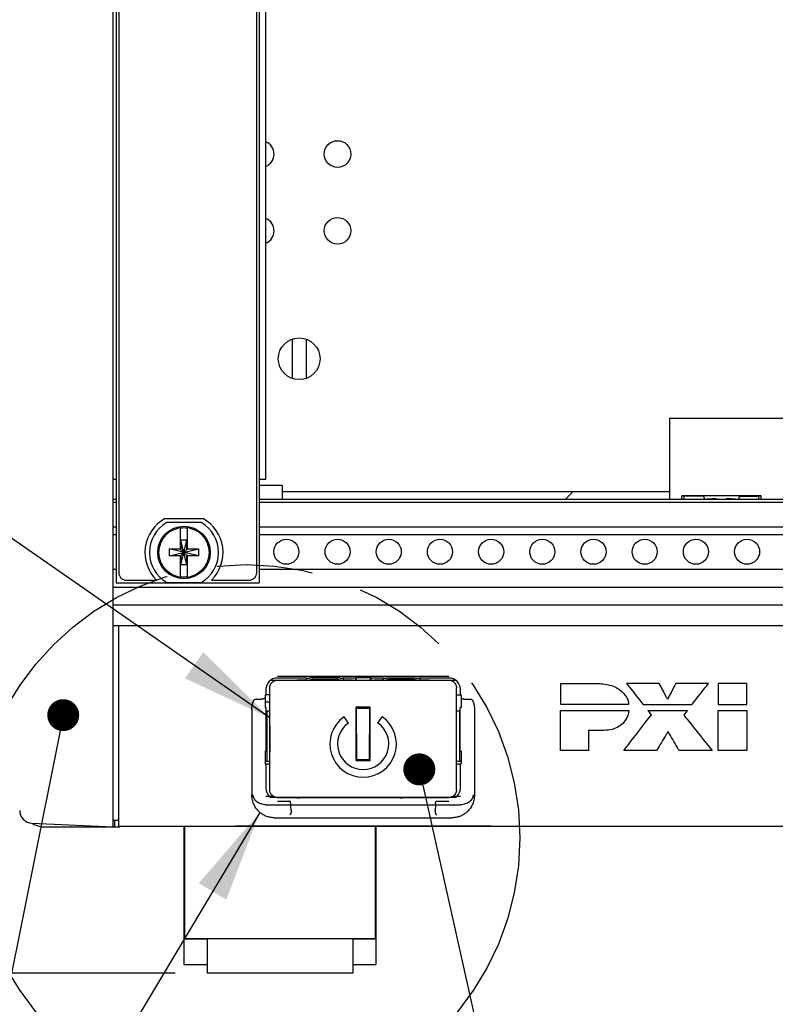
# Model space of a CAD drawing. Header units: inches. Extents: x 0 to 34, y 0 to 22.
# Tile 4 of 82: x 3.5 to 5, y 13.7 to 15.6. Entities that reach past the tile are written whole.
import ezdxf

# ---------------------------------------------------------------- set-up
doc = ezdxf.new("R2010")
doc.units = ezdxf.units.IN
doc.header["$LTSCALE"] = 1.87
doc.header["$MEASUREMENT"] = 0
doc.linetypes.add('PHANTOM', pattern=[0.8, 0.45, -0.05, 0.1, -0.05, 0.1, -0.05])
doc.layers.get('0').update_dxf_attribs({"linetype": 'CONTINUOUS'})
for name, color, linetype in [('COSMETIC', 7, 'CONTINUOUS'), ('DATUMCURVES', 7, 'CONTINUOUS'), ('DEFAULT_3', 7, 'PHANTOM'), ('DETAIL', 7, 'CONTINUOUS'), ('DIMENSIONS', 7, 'CONTINUOUS')]:
    doc.layers.add(name, color=color, linetype=linetype)
doc.styles.get("Standard").update_dxf_attribs({"font": 'txt', "width": 0.8})
doc.dimstyles.new('DIMSTYLE_3', dxfattribs={"dimtxt": 0.125, "dimasz": 0.18, "dimexe": 0.18, "dimexo": 0.0625, "dimgap": 0.09, "dimtad": 0, "dimtih": 1, "dimtoh": 1, "dimlfac": 2, "dimzin": 4, "dimdsep": 46, "dimtxsty": 'STANDARD', "dimblk": '_FILLED', "dimblk1": '_FILLED', "dimblk2": '_FILLED', "dimcen": 0.09, "dimadec": 0, "dimazin": 0, "dimtp": 0.01, "dimtm": 0.01, "dimtfac": 1, "dimtofl": 0, "dimtmove": 0, "dimatfit": 3, "dimldrblk": '_FILLED', "dimfxl": 1, "dimtolj": 1, "dimtzin": 4, "dimarcsym": 0})

# ---------------------------------------------------------------- blocks, each defined once
blk = doc.blocks.new('_FILLED')
at = {"color": 0, "linetype": 'BYBLOCK'}
blk.add_solid([(0, 0), (-1, 0.174), (-1, -0.174)], dxfattribs=at)
blk = doc.blocks.new('*D18')
at = {"layer": 'DIMENSIONS', "color": 2, "linetype": 'CONTINUOUS'}
for p, q in [((3.4659, 17.5094), (0.9084, 17.5094)), ((1.0334, 17.5094), (1.0334, 15.3589)), ((1.0334, 13.7385), (1.0334, 14.9214)), ((3.7819, 13.7385), (0.9084, 13.7385))]:
    blk.add_line(p, q, dxfattribs=at)
at = {"layer": 'DIMENSIONS', "color": 2, "linetype": 'CONTINUOUS', "xscale": 0.18, "yscale": 0.18, "zscale": 0.18}
for p, rotation in [((1.0334, 17.5094), 90), ((1.0334, 13.7385), 270)]:
    blk.add_blockref('_FILLED', p, dxfattribs=dict(at, rotation=rotation))
at = {"layer": 'DIMENSIONS', "color": 2, "linetype": 'CONTINUOUS', "width": 0.8}
for s, p in [('7.54', (0.6834, 15.1714)), ('[', (0.6834, 14.9839)), (']', (1.2834, 14.9839)), ('191.6', (0.7834, 14.9839))]:
    blk.add_text(s, height=0.125, dxfattribs=at).set_placement(p)
blk = doc.blocks.new('FLAG_TRIANGLE_BL9', base_point=(4.6717, 13.4993))
at = {"layer": 'DETAIL', "color": 2, "linetype": 'CONTINUOUS'}
for p, q in [((4.2659, 14.1059), (4.5174, 12.9836)), ((4.8613, 13.2674), (4.645, 12.8928)), ((5.0776, 12.8928), (4.8613, 13.2674)), ((4.5174, 12.9836), (4.6974, 12.9836)), ((4.645, 12.8928), (5.0776, 12.8928))]:
    blk.add_line(p, q, dxfattribs=at)
at = {"layer": 'DETAIL', "color": 2, "linetype": 'CONTINUOUS', "const_width": 0.0312}
blk.add_lwpolyline([(4.2434, 14.1364, 1), (4.2747, 14.1364, 1)], format="xyb", close=True, dxfattribs=at)
at = {"layer": 'DETAIL', "color": 2, "linetype": 'CONTINUOUS', "width": 0.8}
blk.add_text('5', height=0.125, dxfattribs=at).set_placement((4.8096, 12.9211))
blk = doc.blocks.new('FLAG_TRIANGLE_BL10', base_point=(3.3494, 13.5547))
at = {"layer": 'DETAIL', "color": 2, "linetype": 'CONTINUOUS'}
for p, q in [((3.5573, 14.2117), (3.3117, 12.9885)), ((3.9474, 14.0525), (3.3117, 12.9885)), ((2.9678, 13.2723), (2.7515, 12.8977)), ((3.1841, 12.8977), (2.9678, 13.2723)), ((3.1317, 12.9885), (3.3117, 12.9885)), ((2.7515, 12.8977), (3.1841, 12.8977))]:
    blk.add_line(p, q, dxfattribs=at)
at = {"layer": 'DETAIL', "color": 2, "linetype": 'CONTINUOUS', "const_width": 0.0312}
blk.add_lwpolyline([(3.5478, 14.2424, 1), (3.579, 14.2424, 1)], format="xyb", close=True, dxfattribs=at)
at = {"layer": 'DETAIL', "color": 2, "linetype": 'CONTINUOUS'}
blk.add_solid([(3.8819, 13.8819), (3.9474, 14.0525), (3.8283, 13.914)], dxfattribs=at)
at = {"layer": 'DETAIL', "color": 2, "linetype": 'CONTINUOUS', "width": 0.8}
blk.add_text('4', height=0.125, dxfattribs=at).set_placement((2.9161, 12.926))

msp = doc.modelspace()

# ---------------------------------------------------------------- linework, layer by layer
at = {"color": 7, "linetype": 'CONTINUOUS'}
for p, q in [((3.66086, 14.02436), (3.66086, 17.50936)), ((3.66688, 17.03066), (3.66688, 14.50116)), ((3.94636, 17.03066), (3.94636, 14.50116)), ((3.67188, 17.01091), (3.67188, 14.52091)), ((3.94136, 14.52091), (3.94136, 17.01091)), ((3.95949, 14.70341), (3.95949, 16.82841)), ((4.01061, 14.97629), (4.01061, 14.90089)), ((4.03811, 14.97629), (4.03811, 14.90089)), ((4.7481, 14.8229), (4.7481, 14.66411)), ((4.7481, 14.8229), (5.15012, 14.8229)), ((3.66086, 14.70341), (3.66688, 14.70341)), ((3.94636, 14.70341), (3.95949, 14.70341)), ((3.99184, 14.69111), (3.94636, 14.69111)), ((3.99184, 14.66411), (3.99184, 14.69111)), ((3.66086, 14.66411), (3.66688, 14.66411)), ((3.66688, 14.65811), (3.66086, 14.65811)), ((3.94636, 14.66411), (8.35236, 14.66411)), ((8.35236, 14.65811), (3.94636, 14.65811)), ((4.77178, 14.66411), (4.77178, 14.67108)), ((4.77178, 14.67108), (4.77629, 14.67004)), ((4.92693, 14.67108), (4.77178, 14.67108)), ((4.8142, 14.67004), (4.77627, 14.67004)), ((4.8142, 14.67004), (4.81617, 14.66411)), ((4.83922, 14.66411), (4.83922, 14.66559)), ((4.8595, 14.66411), (4.8595, 14.66559)), ((4.88452, 14.67004), (4.88254, 14.66411)), ((4.88452, 14.67004), (4.92242, 14.67004)), ((4.92242, 14.67004), (4.92693, 14.67108)), ((4.92242, 14.66446), (4.92242, 14.67004)), ((4.92693, 14.66411), (4.92693, 14.67108)), ((3.76205, 14.62641), (3.83667, 14.62641)), ((3.66086, 14.61011), (3.66688, 14.61011)), ((3.83303, 14.6187), (3.76568, 14.6187)), ((3.79247, 14.56605), (3.79247, 14.60752)), ((3.80625, 14.56605), (3.80625, 14.60752)), ((3.94636, 14.61011), (8.35236, 14.61011)), ((3.66086, 14.59536), (3.66688, 14.59536)), ((3.80521, 14.53593), (3.7935, 14.58446)), ((3.7935, 14.58446), (3.7935, 14.56605)), ((3.7935, 14.53593), (3.80521, 14.58446)), ((3.80521, 14.58446), (3.7935, 14.58446)), ((3.80521, 14.56605), (3.80521, 14.58446)), ((3.94636, 14.59536), (8.35236, 14.59536)), ((3.77081, 14.55331), (3.77081, 14.56709)), ((3.8279, 14.55331), (3.77081, 14.56709)), ((3.77081, 14.56709), (3.79247, 14.56709)), ((3.77081, 14.55331), (3.8279, 14.56709)), ((3.79247, 14.56605), (3.7935, 14.56605)), ((3.80521, 14.55434), (3.7935, 14.56605)), ((3.7935, 14.55434), (3.80521, 14.56605)), ((3.80625, 14.56605), (3.80521, 14.56605)), ((3.80625, 14.56709), (3.8279, 14.56709)), ((3.8279, 14.56709), (3.8279, 14.55331)), ((3.79247, 14.55331), (3.77081, 14.55331)), ((3.79247, 14.51287), (3.79247, 14.55434)), ((3.79247, 14.55434), (3.7935, 14.55434)), ((3.7935, 14.55434), (3.7935, 14.53593)), ((3.80521, 14.53593), (3.80521, 14.55434)), ((3.80625, 14.55434), (3.80521, 14.55434)), ((3.80625, 14.51287), (3.80625, 14.55434)), ((3.8279, 14.55331), (3.80625, 14.55331)), ((3.66086, 14.52786), (3.66688, 14.52786)), ((3.80521, 14.53593), (3.7935, 14.53593)), ((3.94636, 14.52786), (8.35236, 14.52786)), ((3.68688, 14.50591), (3.74552, 14.50591)), ((3.85319, 14.50591), (3.92636, 14.50591)), ((3.66086, 14.49261), (8.63786, 14.49261)), ((3.66688, 14.50116), (3.94636, 14.50116)), ((3.76568, 14.5017), (3.83303, 14.5017)), ((3.66086, 14.45761), (8.63786, 14.45761)), ((3.66086, 14.41761), (8.63786, 14.41761)), ((3.67236, 14.02461), (3.67236, 14.41761)), ((4.31686, 14.31763), (3.98186, 14.31763)), ((4.03857, 14.31479), (3.98186, 14.31479)), ((4.03857, 14.31479), (4.04078, 14.31493)), ((4.03857, 14.31066), (4.03857, 14.31479)), ((4.03992, 14.31071), (4.05017, 14.31241)), ((4.10297, 14.31497), (4.04574, 14.31497)), ((4.05017, 14.31241), (4.09854, 14.31241)), ((4.09854, 14.31241), (4.1088, 14.31071)), ((4.11014, 14.31479), (4.10794, 14.31493)), ((4.11014, 14.31479), (4.11014, 14.31066)), ((4.13436, 14.31479), (4.11014, 14.31479)), ((4.13436, 14.31479), (4.13532, 14.31575)), ((4.13436, 14.31479), (4.13436, 14.31054)), ((4.13532, 14.31575), (4.13532, 14.31054)), ((4.13532, 14.31575), (4.1634, 14.31575)), ((4.16436, 14.31479), (4.1634, 14.31575)), ((4.1634, 14.31054), (4.1634, 14.31575)), ((4.16436, 14.31479), (4.16436, 14.31054)), ((4.18857, 14.31479), (4.16436, 14.31479)), ((4.18857, 14.31479), (4.19078, 14.31493)), ((4.18857, 14.31066), (4.18857, 14.31479)), ((4.18992, 14.31071), (4.20017, 14.31241)), ((4.19574, 14.31497), (4.25297, 14.31497)), ((4.20017, 14.31241), (4.24854, 14.31241)), ((4.24854, 14.31241), (4.2588, 14.31071)), ((4.26014, 14.31479), (4.25794, 14.31493)), ((4.26014, 14.31479), (4.26014, 14.31066)), ((4.31686, 14.31479), (4.26014, 14.31479)), ((3.95936, 14.29229), (3.95936, 14.28229)), ((3.96686, 14.09654), (3.96686, 14.29555)), ((3.98185, 14.31054), (4.31686, 14.31054)), ((4.33186, 14.09654), (4.33186, 14.29555)), ((4.33936, 14.28229), (4.33936, 14.29229)), ((3.93908, 14.27354), (3.94922, 14.27354)), ((3.96686, 14.28229), (3.95788, 14.28229)), ((4.33186, 14.28229), (4.34084, 14.28229)), ((4.3495, 14.27354), (4.35963, 14.27354)), ((3.95788, 14.25729), (3.95961, 14.25729)), ((3.95961, 14.17229), (3.95961, 14.25729)), ((3.96661, 14.26821), (3.96661, 14.26486)), ((4.13561, 14.25854), (4.16311, 14.25854)), ((4.13561, 14.25541), (4.13611, 14.25605)), ((4.13698, 14.15604), (4.13611, 14.25604)), ((4.13611, 14.25604), (4.16261, 14.25604)), ((4.16174, 14.15604), (4.16261, 14.25604)), ((4.16261, 14.25605), (4.16311, 14.25541)), ((4.33911, 14.17229), (4.33911, 14.25729)), ((4.34084, 14.25729), (4.33911, 14.25729)), ((4.12068, 14.227), (4.11208, 14.23929)), ((4.17804, 14.227), (4.18664, 14.23929)), ((3.95961, 14.17229), (3.95788, 14.17229)), ((4.34084, 14.17229), (4.33911, 14.17229)), ((3.95788, 14.14729), (3.96686, 14.14729)), ((3.95936, 14.14729), (3.95936, 14.09979)), ((4.13561, 14.15605), (4.13698, 14.15605)), ((4.13561, 14.15404), (4.16311, 14.15404)), ((4.13698, 14.15604), (4.16174, 14.15604)), ((4.16174, 14.15605), (4.16311, 14.15605)), ((4.33186, 14.14729), (4.34084, 14.14729)), ((4.33936, 14.09979), (4.33936, 14.14729)), ((3.98185, 14.08154), (4.31686, 14.08154)), ((4.02517, 14.07967), (4.01492, 14.08138)), ((4.22517, 14.07967), (4.21492, 14.08138)), ((3.95936, 14.06742), (4.33936, 14.06742)), ((3.98186, 14.0746), (4.00559, 14.0746)), ((4.29313, 14.0746), (4.31686, 14.0746)), ((3.9755, 14.04204), (4.32321, 14.04204)), ((3.50229, 14.03129), (3.66086, 14.02436)), ((3.52838, 14.02411), (3.67372, 14.02411)), ((3.67236, 14.03686), (3.66086, 14.03686)), ((3.66336, 14.03686), (3.66336, 14.02411)), ((8.62636, 14.02461), (3.67236, 14.02461)), ((3.79936, 14.02411), (3.79936, 13.75556)), ((3.80061, 14.02411), (3.80061, 13.80601)), ((4.17311, 14.02411), (4.17311, 13.80601)), ((4.17436, 14.02411), (4.17436, 13.75556)), ((3.79936, 13.80541), (3.84436, 13.80541)), ((3.80061, 13.80601), (4.17311, 13.80601)), ((3.84436, 13.80601), (3.84436, 13.73851)), ((4.12936, 13.80601), (4.12936, 13.73851)), ((4.12936, 13.80541), (4.17436, 13.80541)), ((3.79936, 13.75556), (3.84436, 13.75556)), ((4.12936, 13.75556), (4.17436, 13.75556)), ((4.12936, 13.73851), (3.84436, 13.73851))]:
    msp.add_line(p, q, dxfattribs=at)
at = {"color": 3, "linetype": 'CONTINUOUS'}
for p, q in [((3.96686, 14.25042), (3.95961, 14.25042)), ((3.96141, 14.25042), (3.96141, 14.15242)), ((4.33911, 14.25042), (4.33186, 14.25042)), ((4.33731, 14.25042), (4.33731, 14.15242)), ((3.95779, 14.15242), (3.96686, 14.15242)), ((4.33186, 14.15242), (4.34092, 14.15242)), ((3.95936, 14.0842), (3.9735, 14.0842)), ((4.32521, 14.0842), (4.33936, 14.0842))]:
    msp.add_line(p, q, dxfattribs=at)
at = {"color": 7, "linetype": 'CONTINUOUS'}
for centre, radius in [((4.09936, 15.33859), 0.026), ((4.09936, 15.18859), 0.026), ((4.02436, 14.93859), 0.04075), ((3.79936, 14.5602), 0.05125), ((3.79936, 14.5602), 0.04902), ((3.99936, 14.56161), 0.0245), ((4.09936, 14.56161), 0.0245), ((4.19936, 14.56161), 0.0245), ((4.29936, 14.56161), 0.0245), ((4.39936, 14.56161), 0.0245), ((4.49936, 14.56161), 0.0245), ((4.59936, 14.56161), 0.0245), ((4.69936, 14.56161), 0.0245), ((4.79936, 14.56161), 0.0245), ((4.89936, 14.56161), 0.0245)]:
    msp.add_circle(centre, radius, dxfattribs=at)
for centre, radius, start, end in [((3.94936, 15.33859), 0.026, 292.96883, 67.03117), ((3.94936, 15.18859), 0.026, 292.96883, 67.03117), ((3.79936, 14.55991), 0.07625, 119.29275, 225.08838), ((3.79936, 14.55991), 0.07625, 314.91162, 60.70725), ((3.79936, 14.5602), 0.0675, 119.92643, 240.07357), ((3.79936, 14.5602), 0.04782, 81.71661, 98.28339), ((3.79936, 14.5602), 0.0675, 299.92643, 60.07357), ((3.68688, 14.52091), 0.015, 180, 270), ((3.79936, 14.5602), 0.04782, 261.71661, 278.28339), ((3.92636, 14.52091), 0.015, 270, 360), ((3.98186, 14.29229), 0.0225, 90, 180), ((4.31686, 14.29229), 0.0225, 0, 90), ((4.14936, 14.18604), 0.065, 125, 55), ((4.14936, 14.18604), 0.05, 125, 55), ((3.98186, 14.09979), 0.0225, 180, 224.19526), ((4.31686, 14.09979), 0.0225, 315.80474, 360), ((3.50338, 14.05626), 0.025, 180, 267.5), ((3.52838, 14.07411), 0.05, 240.73232, 270)]:
    msp.add_arc(centre, radius, start, end, dxfattribs=at)
for points in [[(4.77627, 14.66446), (4.77627, 14.66508), (4.77627, 14.66632), (4.77627, 14.66818), (4.77627, 14.66942), (4.77627, 14.67004)], [(3.96661, 14.26486), (3.96669, 14.26482), (3.96677, 14.26479), (3.96685, 14.26475)], [(4.13561, 14.25604), (4.13561, 14.25687), (4.13561, 14.25771), (4.13561, 14.25854)], [(4.16311, 14.25604), (4.16311, 14.25687), (4.16311, 14.25771), (4.16311, 14.25854)], [(3.93187, 14.08622), (3.93186, 14.08651), (3.93186, 14.0868), (3.93186, 14.0871)], [(4.36686, 14.0871), (4.36686, 14.0868), (4.36686, 14.08651), (4.36685, 14.08622)]]:
    msp.add_open_spline(points, degree=3, dxfattribs=at)
for points, knots in [([(4.81936, 14.66411), (4.81936, 14.66435), (4.82058, 14.66451), (4.82207, 14.66483), (4.82522, 14.66505), (4.8291, 14.66529), (4.83392, 14.66547), (4.83738, 14.66556), (4.83922, 14.66559)], [0, 0, 0, 0, 0.0350544, 0.1287435, 0.2791531, 0.4803281, 0.7239862, 1, 1, 1, 1]), ([(4.8595, 14.66559), (4.86134, 14.66556), (4.86479, 14.66547), (4.86962, 14.66529), (4.8735, 14.66505), (4.87664, 14.66483), (4.87814, 14.66451), (4.87936, 14.66435), (4.87936, 14.66411)], [0, 0, 0, 0, 0.2760138, 0.5196719, 0.7208469, 0.8712565, 0.9649456, 1, 1, 1, 1]), ([(4.04078, 14.31493), (4.04084, 14.31493), (4.04103, 14.31494), (4.04138, 14.31494), (4.04187, 14.31495), (4.04248, 14.31496), (4.0432, 14.31496), (4.044, 14.31496), (4.04486, 14.31497), (4.04544, 14.31497), (4.04574, 14.31497)], [0, 0, 0, 0, 0.0409363, 0.1121716, 0.2115881, 0.336195, 0.4822248, 0.6450846, 0.8195827, 1, 1, 1, 1]), ([(4.05017, 14.31241), (4.05019, 14.31242), (4.0502, 14.31253), (4.05022, 14.31267), (4.05023, 14.31295), (4.05023, 14.31331), (4.05022, 14.31374), (4.05021, 14.31422), (4.05019, 14.31464), (4.05018, 14.31489), (4.05017, 14.31497)], [0, 0, 0, 0, 0.0256922, 0.0928452, 0.1997271, 0.3417327, 0.5124997, 0.704327, 0.9085462, 1, 1, 1, 1]), ([(4.09855, 14.31497), (4.09854, 14.31489), (4.09853, 14.31464), (4.09851, 14.31422), (4.0985, 14.31374), (4.09849, 14.31331), (4.09849, 14.31295), (4.09849, 14.31267), (4.09852, 14.31253), (4.09852, 14.31242), (4.09854, 14.31241)], [0, 0, 0, 0, 0.0914626, 0.2956997, 0.4875421, 0.6583095, 0.8003015, 0.9071665, 0.9743098, 1, 1, 1, 1]), ([(4.10297, 14.31497), (4.10327, 14.31497), (4.10386, 14.31497), (4.10472, 14.31496), (4.10552, 14.31496), (4.10624, 14.31496), (4.10685, 14.31495), (4.10734, 14.31494), (4.10769, 14.31494), (4.10787, 14.31493), (4.10794, 14.31493)], [0, 0, 0, 0, 0.1804299, 0.3549534, 0.5178344, 0.663866, 0.7884548, 0.8878476, 0.9590677, 1, 1, 1, 1]), ([(4.19078, 14.31493), (4.19084, 14.31493), (4.19103, 14.31494), (4.19138, 14.31494), (4.19187, 14.31495), (4.19248, 14.31496), (4.1932, 14.31496), (4.194, 14.31496), (4.19486, 14.31497), (4.19544, 14.31497), (4.19574, 14.31497)], [0, 0, 0, 0, 0.0409363, 0.1121716, 0.2115881, 0.336195, 0.4822248, 0.6450846, 0.8195827, 1, 1, 1, 1]), ([(4.20017, 14.31241), (4.20019, 14.31242), (4.2002, 14.31253), (4.20022, 14.31267), (4.20023, 14.31295), (4.20023, 14.31331), (4.20022, 14.31374), (4.20021, 14.31422), (4.20019, 14.31464), (4.20018, 14.31489), (4.20017, 14.31497)], [0, 0, 0, 0, 0.0256922, 0.0928452, 0.1997271, 0.3417327, 0.5124997, 0.704327, 0.9085462, 1, 1, 1, 1]), ([(4.24855, 14.31497), (4.24854, 14.31489), (4.24853, 14.31464), (4.24851, 14.31422), (4.2485, 14.31374), (4.24849, 14.31331), (4.24849, 14.31295), (4.24849, 14.31267), (4.24852, 14.31253), (4.24852, 14.31242), (4.24854, 14.31241)], [0, 0, 0, 0, 0.0914626, 0.2956997, 0.4875421, 0.6583095, 0.8003015, 0.9071665, 0.9743098, 1, 1, 1, 1]), ([(4.25297, 14.31497), (4.25327, 14.31497), (4.25386, 14.31497), (4.25472, 14.31496), (4.25552, 14.31496), (4.25624, 14.31496), (4.25685, 14.31495), (4.25734, 14.31494), (4.25769, 14.31494), (4.25787, 14.31493), (4.25794, 14.31493)], [0, 0, 0, 0, 0.1804299, 0.3549534, 0.5178344, 0.663866, 0.7884548, 0.8878476, 0.9590677, 1, 1, 1, 1]), ([(3.96686, 14.29555), (3.96686, 14.29685), (3.9672, 14.29947), (3.96872, 14.30313), (3.97113, 14.30627), (3.97427, 14.30868), (3.97793, 14.3102), (3.98055, 14.31054), (3.98185, 14.31054)], [0, 0, 0, 0, 0.1667101, 0.333357, 0.5, 0.666643, 0.8332899, 1, 1, 1, 1]), ([(4.03992, 14.31071), (4.03969, 14.31067), (4.03892, 14.31068), (4.03735, 14.31062), (4.03496, 14.3106), (4.03187, 14.31057), (4.02821, 14.31056), (4.02417, 14.31054), (4.02136, 14.31054), (4.01993, 14.31054)], [0, 0, 0, 0, 0.0346551, 0.1148097, 0.2356342, 0.393523, 0.5783833, 0.7844755, 1, 1, 1, 1]), ([(4.12879, 14.31054), (4.12735, 14.31054), (4.12454, 14.31054), (4.1205, 14.31056), (4.11685, 14.31057), (4.11376, 14.3106), (4.11136, 14.31062), (4.1098, 14.31068), (4.10903, 14.31067), (4.1088, 14.31071)], [0, 0, 0, 0, 0.2155221, 0.4216136, 0.6064742, 0.764364, 0.8851894, 0.9653447, 1, 1, 1, 1]), ([(4.18992, 14.31071), (4.18969, 14.31067), (4.18892, 14.31068), (4.18735, 14.31062), (4.18496, 14.3106), (4.18187, 14.31057), (4.17821, 14.31056), (4.17417, 14.31054), (4.17136, 14.31054), (4.16993, 14.31054)], [0, 0, 0, 0, 0.0346551, 0.1148097, 0.2356342, 0.393523, 0.5783833, 0.7844755, 1, 1, 1, 1]), ([(4.27879, 14.31054), (4.27735, 14.31054), (4.27454, 14.31054), (4.2705, 14.31056), (4.26685, 14.31057), (4.26376, 14.3106), (4.26136, 14.31062), (4.2598, 14.31068), (4.25903, 14.31067), (4.2588, 14.31071)], [0, 0, 0, 0, 0.2155221, 0.4216136, 0.6064742, 0.764364, 0.8851894, 0.9653447, 1, 1, 1, 1]), ([(4.31686, 14.31054), (4.31817, 14.31054), (4.32079, 14.3102), (4.32445, 14.30868), (4.32759, 14.30627), (4.33, 14.30313), (4.33151, 14.29947), (4.33186, 14.29685), (4.33186, 14.29555)], [0, 0, 0, 0, 0.1667101, 0.333357, 0.5, 0.666643, 0.8332899, 1, 1, 1, 1]), ([(3.93186, 14.25318), (3.93186, 14.25404), (3.9319, 14.2557), (3.93208, 14.25808), (3.93235, 14.26027), (3.93268, 14.26227), (3.93307, 14.2641), (3.93351, 14.26578), (3.93399, 14.2673), (3.93451, 14.26868), (3.93508, 14.26993), (3.9357, 14.27104), (3.9364, 14.27202), (3.9372, 14.27284), (3.9381, 14.2734), (3.93877, 14.27354), (3.93908, 14.27354)], [0, 0, 0, 0, 0.1135933, 0.2180427, 0.3142313, 0.4029454, 0.4848222, 0.5604149, 0.6302675, 0.6947945, 0.7545772, 0.8098132, 0.8617307, 0.912827, 0.9590268, 1, 1, 1, 1]), ([(3.95672, 14.27591), (3.95671, 14.27564), (3.95628, 14.275), (3.95514, 14.27443), (3.95351, 14.27393), (3.95147, 14.27362), (3.95, 14.27354), (3.94922, 14.27354)], [0, 0, 0, 0, 0.0993876, 0.251206, 0.4617264, 0.7183548, 1, 1, 1, 1]), ([(3.95788, 14.28229), (3.95771, 14.28229), (3.95805, 14.28122), (3.95769, 14.28016), (3.95784, 14.27769), (3.95776, 14.27487), (3.95777, 14.27151), (3.95777, 14.26807), (3.95776, 14.26472), (3.95784, 14.26189), (3.95769, 14.25942), (3.95805, 14.25836), (3.95771, 14.25729), (3.95788, 14.25729)], [0, 0, 0, 0, 0.0202551, 0.0796034, 0.17235, 0.2927706, 0.4283763, 0.5716237, 0.7072294, 0.82765, 0.9203966, 0.9797449, 1, 1, 1, 1]), ([(4.34084, 14.28229), (4.34101, 14.28229), (4.34067, 14.28122), (4.34103, 14.28016), (4.34087, 14.27769), (4.34096, 14.27487), (4.34094, 14.27151), (4.34094, 14.26807), (4.34096, 14.26472), (4.34087, 14.26189), (4.34103, 14.25942), (4.34067, 14.25836), (4.34101, 14.25729), (4.34084, 14.25729)], [0, 0, 0, 0, 0.0202551, 0.0796034, 0.17235, 0.2927706, 0.4283763, 0.5716237, 0.7072294, 0.82765, 0.9203966, 0.9797449, 1, 1, 1, 1]), ([(4.342, 14.27591), (4.342, 14.27564), (4.34244, 14.275), (4.34357, 14.27443), (4.34521, 14.27393), (4.34724, 14.27362), (4.34872, 14.27354), (4.34949, 14.27354)], [0, 0, 0, 0, 0.0993875, 0.251206, 0.4617264, 0.7183548, 1, 1, 1, 1]), ([(4.35963, 14.27354), (4.35994, 14.27354), (4.36061, 14.2734), (4.36152, 14.27284), (4.36231, 14.27202), (4.36301, 14.27104), (4.36363, 14.26993), (4.3642, 14.26868), (4.36473, 14.2673), (4.36521, 14.26578), (4.36565, 14.2641), (4.36603, 14.26227), (4.36637, 14.26027), (4.36663, 14.25808), (4.36681, 14.2557), (4.36686, 14.25404), (4.36686, 14.25318)], [0, 0, 0, 0, 0.0409732, 0.087173, 0.1382693, 0.1901868, 0.2454228, 0.3052056, 0.3697325, 0.4395851, 0.5151778, 0.5970546, 0.6857687, 0.7819573, 0.8864067, 1, 1, 1, 1]), ([(3.95777, 14.26831), (3.9586, 14.26827), (3.96049, 14.26821), (3.96344, 14.26821), (3.96555, 14.26829), (3.9666, 14.26834)], [0, 0, 0, 0, 0.283683, 0.6425057, 1, 1, 1, 1]), ([(3.9666, 14.26834), (3.9666, 14.26832), (3.9666, 14.26828), (3.96661, 14.26823), (3.96661, 14.26821)], [0, 0, 0, 0, 0.5016385, 1, 1, 1, 1]), ([(4.13561, 14.15404), (4.13561, 14.16566), (4.13561, 14.18891), (4.13561, 14.22291), (4.13561, 14.24529), (4.13561, 14.25604)], [0, 0, 0, 0, 0.3417175, 0.6837764, 1, 1, 1, 1]), ([(4.16311, 14.15404), (4.16311, 14.16566), (4.16311, 14.18891), (4.16311, 14.22291), (4.16311, 14.24529), (4.16311, 14.25604)], [0, 0, 0, 0, 0.3417175, 0.6837764, 1, 1, 1, 1]), ([(3.93186, 14.25318), (3.93186, 14.24468), (3.93186, 14.22788), (3.93186, 14.20297), (3.93186, 14.17866), (3.93186, 14.15495), (3.93186, 14.13184), (3.93186, 14.10929), (3.93186, 14.09443), (3.93186, 14.0871)], [0, 0, 0, 0, 0.1534969, 0.3034827, 0.4498816, 0.5926274, 0.7317395, 0.8674243, 1, 1, 1, 1]), ([(4.1362, 14.2449), (4.13613, 14.24429), (4.13597, 14.24351), (4.13571, 14.24275), (4.13564, 14.24257)], [0, 0, 0, 0, 0.7639779, 1, 1, 1, 1]), ([(4.16307, 14.24257), (4.16301, 14.24275), (4.16275, 14.24351), (4.16258, 14.24429), (4.16251, 14.2449)], [0, 0, 0, 0, 0.2360609, 1, 1, 1, 1]), ([(4.36686, 14.25318), (4.36686, 14.24468), (4.36686, 14.22788), (4.36686, 14.20297), (4.36686, 14.17866), (4.36686, 14.15495), (4.36686, 14.13184), (4.36686, 14.10929), (4.36686, 14.09443), (4.36686, 14.0871)], [0, 0, 0, 0, 0.153497, 0.3034828, 0.4498818, 0.5926276, 0.7317398, 0.8674247, 1, 1, 1, 1]), ([(3.95788, 14.17229), (3.95771, 14.17229), (3.95805, 14.17122), (3.95769, 14.17016), (3.95784, 14.16769), (3.95776, 14.16487), (3.95777, 14.16151), (3.95777, 14.15807), (3.95776, 14.15472), (3.95784, 14.15189), (3.95769, 14.14942), (3.95805, 14.14836), (3.95771, 14.14729), (3.95788, 14.14729)], [0, 0, 0, 0, 0.0202551, 0.0796034, 0.17235, 0.2927706, 0.4283763, 0.5716237, 0.7072294, 0.82765, 0.9203966, 0.9797449, 1, 1, 1, 1]), ([(4.34084, 14.17229), (4.34101, 14.17229), (4.34067, 14.17122), (4.34103, 14.17016), (4.34087, 14.16769), (4.34096, 14.16487), (4.34094, 14.16151), (4.34094, 14.15807), (4.34096, 14.15472), (4.34087, 14.15189), (4.34103, 14.14942), (4.34067, 14.14836), (4.34101, 14.14729), (4.34084, 14.14729)], [0, 0, 0, 0, 0.0202551, 0.0796034, 0.17235, 0.2927706, 0.4283763, 0.5716237, 0.7072294, 0.82765, 0.9203966, 0.9797449, 1, 1, 1, 1]), ([(3.9755, 14.04204), (3.97307, 14.04204), (3.96815, 14.04245), (3.9609, 14.04435), (3.95381, 14.04761), (3.94708, 14.05239), (3.94097, 14.05885), (3.93597, 14.067), (3.93273, 14.07633), (3.93193, 14.08297), (3.93187, 14.08622)], [0, 0, 0, 0, 0.1059422, 0.2141562, 0.3256829, 0.4444551, 0.5722854, 0.7107073, 0.8586304, 1, 1, 1, 1]), ([(3.95936, 14.06742), (3.95616, 14.06742), (3.94991, 14.06835), (3.94166, 14.07226), (3.93587, 14.07858), (3.93436, 14.08393), (3.93436, 14.08649)], [0, 0, 0, 0, 0.2775222, 0.5398136, 0.7782919, 1, 1, 1, 1]), ([(3.98185, 14.08154), (3.98055, 14.08154), (3.97793, 14.08189), (3.97427, 14.0834), (3.97113, 14.08581), (3.96872, 14.08895), (3.9672, 14.09261), (3.96686, 14.09523), (3.96686, 14.09654)], [0, 0, 0, 0, 0.1667101, 0.333357, 0.5, 0.666643, 0.8332899, 1, 1, 1, 1]), ([(3.99493, 14.08154), (3.99636, 14.08154), (3.99917, 14.08154), (4.00321, 14.08153), (4.00687, 14.08151), (4.00996, 14.08148), (4.01235, 14.08146), (4.01392, 14.08141), (4.01469, 14.08141), (4.01492, 14.08138)], [0, 0, 0, 0, 0.2155221, 0.4216136, 0.6064742, 0.764364, 0.8851894, 0.9653447, 1, 1, 1, 1]), ([(4.19493, 14.08154), (4.19636, 14.08154), (4.19917, 14.08154), (4.20321, 14.08153), (4.20687, 14.08151), (4.20996, 14.08148), (4.21235, 14.08146), (4.21392, 14.08141), (4.21469, 14.08141), (4.21492, 14.08138)], [0, 0, 0, 0, 0.2155221, 0.4216136, 0.6064742, 0.764364, 0.8851894, 0.9653447, 1, 1, 1, 1]), ([(4.33186, 14.09654), (4.33186, 14.09523), (4.33151, 14.09261), (4.33, 14.08895), (4.32759, 14.08581), (4.32445, 14.0834), (4.32079, 14.08189), (4.31817, 14.08154), (4.31686, 14.08154)], [0, 0, 0, 0, 0.1667101, 0.333357, 0.5, 0.666643, 0.8332899, 1, 1, 1, 1]), ([(4.36685, 14.08622), (4.36679, 14.08297), (4.36599, 14.07633), (4.36275, 14.067), (4.35775, 14.05885), (4.35164, 14.05239), (4.3449, 14.04761), (4.33782, 14.04435), (4.33056, 14.04245), (4.32564, 14.04204), (4.32321, 14.04204)], [0, 0, 0, 0, 0.1413696, 0.2892927, 0.4277146, 0.5555449, 0.6743171, 0.7858438, 0.8940578, 1, 1, 1, 1]), ([(4.36436, 14.08649), (4.36436, 14.08393), (4.36284, 14.07858), (4.35706, 14.07226), (4.3488, 14.06835), (4.34256, 14.06742), (4.33936, 14.06742)], [0, 0, 0, 0, 0.2217081, 0.4601864, 0.7224778, 1, 1, 1, 1]), ([(4.00806, 14.06888), (4.008, 14.06965), (4.0078, 14.07107), (4.00726, 14.07287), (4.00663, 14.07412), (4.00593, 14.07459), (4.00563, 14.0746)], [0, 0, 0, 0, 0.3595202, 0.6527035, 0.8628071, 1, 1, 1, 1]), ([(4.00807, 14.06874), (4.00807, 14.06876), (4.00807, 14.0688), (4.00807, 14.06885), (4.00806, 14.06888)], [0, 0, 0, 0, 0.4542858, 1, 1, 1, 1]), ([(4.00865, 14.05712), (4.00855, 14.05905), (4.00835, 14.06292), (4.00816, 14.0668), (4.00807, 14.06874)], [0, 0, 0, 0, 0.498615, 1, 1, 1, 1]), ([(4.29064, 14.06874), (4.29055, 14.0668), (4.29037, 14.06292), (4.29017, 14.05905), (4.29007, 14.05712)], [0, 0, 0, 0, 0.5013743, 1, 1, 1, 1]), ([(4.29065, 14.06888), (4.29065, 14.06885), (4.29065, 14.0688), (4.29064, 14.06876), (4.29064, 14.06874)], [0, 0, 0, 0, 0.5448936, 1, 1, 1, 1]), ([(4.29065, 14.06888), (4.29072, 14.06965), (4.29091, 14.07107), (4.29145, 14.07287), (4.29209, 14.07412), (4.29279, 14.07459), (4.29309, 14.0746)], [0, 0, 0, 0, 0.3595202, 0.6527035, 0.862807, 1, 1, 1, 1]), ([(4.00865, 14.05701), (4.00871, 14.05625), (4.00874, 14.05475), (4.00856, 14.05258), (4.0082, 14.05067), (4.00767, 14.04915), (4.00706, 14.0481), (4.00646, 14.0477), (4.0062, 14.04767)], [0, 0, 0, 0, 0.2256404, 0.4458064, 0.642944, 0.8034221, 0.9204935, 1, 1, 1, 1]), ([(4.00865, 14.05701), (4.00865, 14.05702), (4.00865, 14.05705), (4.00865, 14.05708), (4.00865, 14.05711), (4.00865, 14.05712)], [0, 0, 0, 0, 0.3341267, 0.6674503, 1, 1, 1, 1]), ([(4.29006, 14.05701), (4.29001, 14.05625), (4.28998, 14.05475), (4.29015, 14.05258), (4.29052, 14.05067), (4.29105, 14.04915), (4.29165, 14.0481), (4.29225, 14.0477), (4.29252, 14.04767)], [0, 0, 0, 0, 0.2256404, 0.4458064, 0.642944, 0.8034221, 0.9204935, 1, 1, 1, 1]), ([(4.29006, 14.05701), (4.29006, 14.05702), (4.29007, 14.05705), (4.29007, 14.05708), (4.29007, 14.05711), (4.29007, 14.05712)], [0, 0, 0, 0, 0.3341267, 0.6674503, 1, 1, 1, 1])]:
    msp.add_open_spline(points, degree=3, knots=knots, dxfattribs=at)
at = {"layer": 'COSMETIC', "color": 4, "linetype": 'CONTINUOUS'}
msp.add_line((4.7481, 14.67883), (3.99184, 14.67883), dxfattribs=at)
at = {"layer": 'COSMETIC', "color": 2, "linetype": 'CONTINUOUS'}
msp.add_line((4.54455, 14.66411), (4.55927, 14.67883), dxfattribs=at)
at = {"layer": 'DATUMCURVES', "color": 40, "linetype": 'CONTINUOUS'}
for p, q in [((3.96686, 14.31054), (4.33186, 14.31054)), ((3.96686, 14.22104), (3.96686, 14.17104)), ((4.33186, 14.08154), (3.96686, 14.08154)), ((3.89936, 14.02604), (4.39936, 14.02604))]:
    msp.add_line(p, q, dxfattribs=at)
for points in [[(4.53523, 14.26297, 4.12246), (4.53523, 14.26512, 4.1238), (4.53523, 14.27891, 4.13242), (4.53523, 14.29269, 4.14103), (4.53523, 14.30432, 4.14829)], [(4.53523, 14.30432, 4.14829), (4.53901, 14.30432, 4.14829), (4.56318, 14.30432, 4.14829), (4.58735, 14.30432, 4.14829), (4.60774, 14.30432, 4.14829)], [(4.72787, 14.30432, 4.14829), (4.72453, 14.30432, 4.14829), (4.70318, 14.30432, 4.14829), (4.68184, 14.30432, 4.14829), (4.66382, 14.30432, 4.14829)], [(4.66382, 14.30432, 4.14829), (4.66553, 14.30216, 4.14695), (4.67648, 14.28837, 4.13833), (4.68743, 14.27457, 4.12971), (4.69667, 14.26294, 4.12244)], [(4.7441, 14.2735, 4.12904), (4.74326, 14.2751, 4.13004), (4.73785, 14.28537, 4.13646), (4.73244, 14.29565, 4.14288), (4.72787, 14.30432, 4.14829)], [(4.76004, 14.30432, 4.14829), (4.75921, 14.30271, 4.14729), (4.7539, 14.29244, 4.14087), (4.74859, 14.28216, 4.13445), (4.7441, 14.2735, 4.12904)], [(4.82388, 14.30432, 4.14829), (4.82055, 14.30432, 4.14829), (4.79927, 14.30432, 4.14829), (4.778, 14.30432, 4.14829), (4.76004, 14.30432, 4.14829)], [(4.79158, 14.26294, 4.12244), (4.79326, 14.26509, 4.12378), (4.80403, 14.27888, 4.1324), (4.81479, 14.29268, 4.14102), (4.82388, 14.30432, 4.14829)], [(4.89921, 14.30433, 4.14831), (4.89628, 14.30433, 4.14831), (4.87754, 14.30433, 4.14831), (4.8588, 14.30433, 4.14831), (4.84298, 14.30433, 4.14831)], [(4.84298, 14.30433, 4.14831), (4.84298, 14.30218, 4.14696), (4.84298, 14.28839, 4.13834), (4.84298, 14.2746, 4.12972), (4.84298, 14.26296, 4.12245)], [(4.89921, 14.26296, 4.12245), (4.89921, 14.26511, 4.1238), (4.89921, 14.27891, 4.13242), (4.89921, 14.2927, 4.14103), (4.89921, 14.30433, 4.14831)], [(4.66799, 14.26297, 4.12246), (4.66108, 14.26297, 4.12246), (4.61682, 14.26297, 4.12246), (4.57257, 14.26297, 4.12246), (4.53523, 14.26297, 4.12246)], [(4.69667, 14.26294, 4.12244), (4.70162, 14.26294, 4.12244), (4.73325, 14.26294, 4.12244), (4.76489, 14.26294, 4.12244), (4.79158, 14.26294, 4.12244)], [(4.84298, 14.26296, 4.12245), (4.84591, 14.26296, 4.12245), (4.86465, 14.26296, 4.12245), (4.88339, 14.26296, 4.12245), (4.89921, 14.26296, 4.12245)], [(4.5352, 14.17318, 4.06635), (4.5352, 14.17726, 4.0689), (4.5352, 14.20339, 4.08523), (4.5352, 14.22952, 4.10156), (4.5352, 14.25157, 4.11533)], [(4.5352, 14.25157, 4.11533), (4.54215, 14.25157, 4.11533), (4.58659, 14.25157, 4.11533), (4.63103, 14.25157, 4.11533), (4.66853, 14.25157, 4.11533)], [(4.65831, 14.17308, 4.06629), (4.66113, 14.17673, 4.06857), (4.67918, 14.20008, 4.08316), (4.69723, 14.22344, 4.09776), (4.71245, 14.24314, 4.11007)], [(4.70574, 14.25158, 4.11534), (4.70975, 14.25158, 4.11534), (4.73539, 14.25158, 4.11534), (4.76103, 14.25158, 4.11534), (4.78267, 14.25158, 4.11534)], [(4.71245, 14.24314, 4.11007), (4.7121, 14.24358, 4.11034), (4.70987, 14.24639, 4.1121), (4.70763, 14.2492, 4.11386), (4.70574, 14.25158, 4.11534)], [(4.78267, 14.25158, 4.11534), (4.7823, 14.25111, 4.11505), (4.78, 14.24814, 4.11319), (4.77769, 14.24517, 4.11134), (4.77574, 14.24267, 4.10977)], [(4.77574, 14.24267, 4.10977), (4.77862, 14.23904, 4.10751), (4.79702, 14.21585, 4.09301), (4.81542, 14.19265, 4.07852), (4.83094, 14.17308, 4.06629)], [(4.84297, 14.25158, 4.11534), (4.8459, 14.25158, 4.11534), (4.86464, 14.25158, 4.11534), (4.88338, 14.25158, 4.11534), (4.89919, 14.25158, 4.11534)], [(4.84297, 14.17308, 4.06629), (4.84297, 14.17717, 4.06884), (4.84297, 14.20333, 4.08519), (4.84297, 14.2295, 4.10154), (4.84297, 14.25158, 4.11534)], [(4.89919, 14.25158, 4.11534), (4.89919, 14.24749, 4.11279), (4.89919, 14.22132, 4.09643), (4.89919, 14.19516, 4.08008), (4.89919, 14.17308, 4.06629)], [(4.61906, 14.21268, 4.09103), (4.61751, 14.21268, 4.09103), (4.60757, 14.21268, 4.09103), (4.59764, 14.21268, 4.09103), (4.58927, 14.21268, 4.09103)], [(4.58927, 14.21268, 4.09103), (4.58927, 14.21062, 4.08975), (4.58927, 14.19745, 4.08152), (4.58927, 14.18429, 4.07329), (4.58927, 14.17318, 4.06635)], [(4.74488, 14.21031, 4.08955), (4.74373, 14.20837, 4.08834), (4.73632, 14.19596, 4.08059), (4.72891, 14.18355, 4.07283), (4.72265, 14.17308, 4.06629)], [(4.76661, 14.17308, 4.06629), (4.76548, 14.17502, 4.0675), (4.75823, 14.18743, 4.07525), (4.75099, 14.19984, 4.08301), (4.74488, 14.21031, 4.08955)], [(4.58927, 14.17318, 4.06635), (4.58645, 14.17318, 4.06635), (4.56843, 14.17318, 4.06635), (4.55041, 14.17318, 4.06635), (4.5352, 14.17318, 4.06635)], [(4.72265, 14.17308, 4.06629), (4.7193, 14.17308, 4.06629), (4.69785, 14.17308, 4.06629), (4.67641, 14.17308, 4.06629), (4.65831, 14.17308, 4.06629)], [(4.83094, 14.17308, 4.06629), (4.82759, 14.17308, 4.06629), (4.80615, 14.17308, 4.06629), (4.7847, 14.17308, 4.06629), (4.76661, 14.17308, 4.06629)], [(4.89919, 14.17308, 4.06629), (4.89627, 14.17308, 4.06629), (4.87752, 14.17308, 4.06629), (4.85878, 14.17308, 4.06629), (4.84297, 14.17308, 4.06629)]]:
    msp.add_open_spline(points, degree=3, knots=[0, 0, 0, 0, 0.15625, 1, 1, 1, 1], dxfattribs=at)
for points in [[(4.60769, 14.3043, 4.14828), (4.61225, 14.30406, 4.14814), (4.61679, 14.3036, 4.14784), (4.62129, 14.30291, 4.14742)], [(4.62129, 14.30291, 4.14742), (4.62128, 14.30292, 4.14742), (4.62128, 14.30292, 4.14742), (4.62127, 14.30292, 4.14743)], [(4.62127, 14.30292, 4.14743), (4.63031, 14.30209, 4.1469), (4.63937, 14.29917, 4.14508), (4.64678, 14.29469, 4.14228)], [(4.64678, 14.29469, 4.14228), (4.64678, 14.2947, 4.14228), (4.64679, 14.2947, 4.14228), (4.64679, 14.2947, 4.14229)], [(4.64679, 14.2947, 4.14229), (4.65259, 14.29102, 4.13999), (4.65765, 14.28633, 4.13705), (4.66145, 14.2811, 4.13379)], [(4.66145, 14.2811, 4.13379), (4.66145, 14.2811, 4.13379), (4.66145, 14.2811, 4.13379), (4.66145, 14.2811, 4.13379)], [(4.66145, 14.2811, 4.13379), (4.66562, 14.27588, 4.13053), (4.66799, 14.26932, 4.12642), (4.66799, 14.26301, 4.12248)], [(4.66799, 14.26301, 4.12248), (4.66799, 14.26299, 4.12247), (4.66799, 14.26297, 4.12246), (4.66799, 14.26295, 4.12244)], [(4.66799, 14.26295, 4.12244), (4.66799, 14.26296, 4.12245), (4.66799, 14.26296, 4.12245), (4.66799, 14.26297, 4.12246)], [(4.66853, 14.25157, 4.11533), (4.66823, 14.24517, 4.11133), (4.66598, 14.23866, 4.10727), (4.66216, 14.23313, 4.10381)], [(4.64901, 14.22027, 4.09578), (4.64488, 14.21794, 4.09432), (4.64043, 14.21597, 4.09309), (4.63581, 14.21444, 4.09213)], [(4.66211, 14.23314, 4.10382), (4.65915, 14.22806, 4.10065), (4.6545, 14.22351, 4.0978), (4.64901, 14.22028, 4.09578)], [(4.64901, 14.22028, 4.09578), (4.64901, 14.22028, 4.09578), (4.64901, 14.22028, 4.09578), (4.64901, 14.22027, 4.09578)], [(4.66216, 14.23313, 4.10381), (4.66215, 14.23313, 4.10381), (4.66213, 14.23314, 4.10382), (4.66211, 14.23314, 4.10382)], [(4.63582, 14.21445, 4.09214), (4.63046, 14.21339, 4.09148), (4.62494, 14.21281, 4.09112), (4.61944, 14.21272, 4.09106)], [(4.61944, 14.21272, 4.09106), (4.61944, 14.21272, 4.09106), (4.61944, 14.21272, 4.09106), (4.61944, 14.21272, 4.09106)], [(4.63581, 14.21444, 4.09213), (4.63581, 14.21444, 4.09214), (4.63582, 14.21445, 4.09214), (4.63582, 14.21445, 4.09214)]]:
    msp.add_open_spline(points, degree=3, dxfattribs=at)
at = {"layer": 'DEFAULT_3', "color": 2, "linetype": 'PHANTOM'}
msp.add_circle((3.92162, 14.00264), 0.53377, dxfattribs=at)
at = {"layer": 'DETAIL', "color": 2, "linetype": 'CONTINUOUS'}
msp.add_line((3.96686, 14.23724), (2.95637, 14.93957), dxfattribs=at)
msp.add_solid([(3.80122, 14.31431), (3.96686, 14.23724), (3.83689, 14.36563)], dxfattribs=at)

# ---------------------------------------------------------------- block references
for name, p in [('FLAG_TRIANGLE_BL10', (3.34943, 13.55471)), ('FLAG_TRIANGLE_BL9', (4.67174, 13.49933))]:
    msp.add_blockref(name, p, dxfattribs=at)

# ---------------------------------------------------------------- dimensions: what is measured, and where the dimension line sits
at = {"layer": 'DIMENSIONS', "color": 2, "linetype": 'CONTINUOUS'}
dim = msp.add_linear_dim(base=(1.03338, 17.50936), p1=(3.78186, 13.73851), p2=(3.46588, 17.50936), angle=90, dimstyle='DIMSTYLE_3', dxfattribs=at)
dim.commit()
dim.dimension.update_dxf_attribs({"geometry": '*D18', "text_midpoint": (1.03338, 15.14019), "dimtype": 160})

doc.saveas('drawing.dxf')
